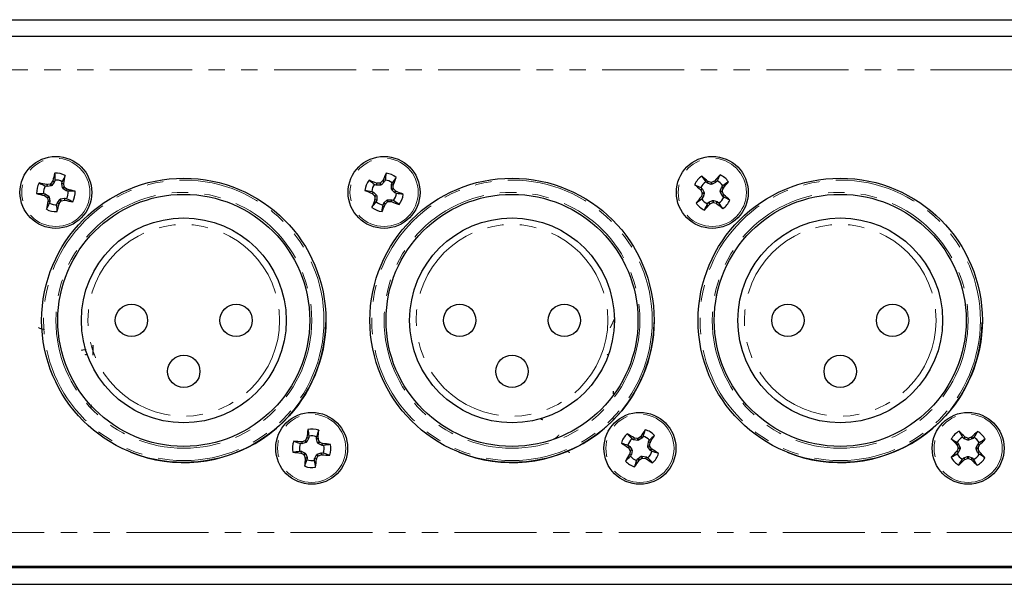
# Paper-space layout '_Back' of a CAD drawing. Header units: millimetres. Extents: x -153 to 329, y 18 to 62.
# Tile 5 of 6: x 130 to 206, y 18 to 62. Entities that reach past the tile are written whole.
import ezdxf

# ---------------------------------------------------------------- set-up
doc = ezdxf.new("R2010")
doc.units = ezdxf.units.MM
doc.linetypes.add('PHANTOM', pattern=[12.7, 6.35, -1.27, 1.27, -1.27, 1.27, -1.27])

psp = doc.layouts.new('_Back')

# ---------------------------------------------------------------- linework, layer by layer
at = {"color": 7, "linetype": 'Continuous', "lineweight": 25}
for p, q in [((-151.837, 61.766), (328.223, 61.766)), ((-134.057, 60.496), (310.443, 60.496)), ((132.206, 48.863), (132.078, 48.892)), ((132.241, 48.862), (132.206, 48.863)), ((132.542, 48.913), (132.241, 48.862)), ((132.458, 49.046), (132.245, 49.007)), ((132.643, 49.258), (132.516, 49.082)), ((132.599, 48.949), (132.542, 48.913)), ((132.776, 49.199), (132.599, 48.949)), ((132.79, 49.23), (132.776, 49.199)), ((132.819, 49.358), (132.79, 49.23)), ((133.361, 49.065), (133.362, 49.1)), ((133.413, 48.764), (133.361, 49.065)), ((133.362, 49.1), (133.391, 49.228)), ((133.545, 48.848), (133.507, 49.061)), ((133.758, 48.663), (133.581, 48.79)), ((157.693, 48.973), (157.572, 49.024)), ((157.727, 48.967), (157.693, 48.973)), ((158.033, 48.967), (157.727, 48.967)), ((157.973, 49.111), (157.756, 49.11)), ((158.096, 48.993), (158.033, 48.967)), ((158.191, 49.29), (158.036, 49.137)), ((158.312, 49.209), (158.096, 48.993)), ((158.331, 49.237), (158.312, 49.209)), ((158.381, 49.359), (158.331, 49.237)), ((158.866, 48.979), (158.873, 49.013)), ((158.866, 48.673), (158.866, 48.979)), ((158.873, 49.013), (158.923, 49.134)), ((159.011, 48.733), (159.009, 48.95)), ((182.817, 48.77), (182.917, 48.685)), ((183.296, 49.132), (183.196, 49.217)), ((183.327, 49.115), (183.296, 49.132)), ((183.618, 49.022), (183.327, 49.115)), ((183.605, 49.178), (183.397, 49.243)), ((183.685, 49.028), (183.618, 49.022)), ((183.866, 49.281), (183.672, 49.184)), ((183.957, 49.167), (183.685, 49.028)), ((183.984, 49.189), (183.957, 49.167)), ((184.069, 49.289), (183.984, 49.189)), ((184.322, 48.488), (184.415, 48.779)), ((184.415, 48.779), (184.432, 48.809)), ((184.432, 48.809), (184.517, 48.91)), ((131.948, 48.32), (132.076, 48.29)), ((132.048, 48.143), (132.224, 48.016)), ((132.076, 48.29), (132.107, 48.276)), ((132.107, 48.276), (132.357, 48.1)), ((132.357, 48.1), (132.393, 48.042)), ((132.393, 48.042), (132.444, 47.741)), ((133.449, 48.707), (133.413, 48.764)), ((133.698, 48.53), (133.449, 48.707)), ((133.73, 48.516), (133.698, 48.53)), ((133.858, 48.487), (133.73, 48.516)), ((157.347, 48.482), (157.469, 48.431)), ((157.416, 48.291), (157.569, 48.136)), ((157.469, 48.431), (157.497, 48.412)), ((157.497, 48.412), (157.713, 48.196)), ((157.594, 48.073), (157.596, 47.856)), ((157.713, 48.196), (157.739, 48.133)), ((157.739, 48.133), (157.739, 47.828)), ((158.892, 48.61), (158.866, 48.673)), ((159.108, 48.394), (158.892, 48.61)), ((159.189, 48.515), (159.037, 48.67)), ((159.137, 48.375), (159.108, 48.394)), ((159.258, 48.325), (159.137, 48.375)), ((182.824, 48.567), (182.922, 48.373)), ((182.928, 48.305), (182.863, 48.098)), ((182.917, 48.685), (182.939, 48.658)), ((182.939, 48.658), (183.078, 48.386)), ((182.991, 48.027), (182.974, 47.997)), ((183.084, 48.318), (182.991, 48.027)), ((183.078, 48.386), (183.084, 48.318)), ((184.327, 48.421), (184.322, 48.488)), ((184.467, 48.149), (184.327, 48.421)), ((184.488, 48.122), (184.467, 48.149)), ((184.478, 48.501), (184.542, 48.709)), ((184.581, 48.239), (184.483, 48.434)), ((184.589, 48.037), (184.488, 48.122)), ((132.26, 47.959), (132.299, 47.745)), ((132.443, 47.706), (132.414, 47.578)), ((132.444, 47.741), (132.443, 47.706)), ((132.986, 47.448), (133.015, 47.576)), ((133.015, 47.576), (133.03, 47.608)), ((133.03, 47.608), (133.206, 47.857)), ((133.163, 47.548), (133.29, 47.724)), ((133.206, 47.857), (133.264, 47.893)), ((133.264, 47.893), (133.565, 47.945)), ((133.347, 47.761), (133.561, 47.799)), ((133.565, 47.945), (133.599, 47.944)), ((133.599, 47.944), (133.728, 47.915)), ((157.732, 47.794), (157.682, 47.672)), ((157.739, 47.828), (157.732, 47.794)), ((158.224, 47.448), (158.274, 47.569)), ((158.274, 47.569), (158.294, 47.598)), ((158.294, 47.598), (158.51, 47.814)), ((158.415, 47.517), (158.57, 47.669)), ((158.51, 47.814), (158.573, 47.84)), ((158.573, 47.84), (158.878, 47.84)), ((158.632, 47.695), (158.85, 47.697)), ((158.878, 47.84), (158.912, 47.833)), ((158.912, 47.833), (159.034, 47.782)), ((182.974, 47.997), (182.889, 47.897)), ((183.336, 47.517), (183.421, 47.617)), ((183.421, 47.617), (183.448, 47.639)), ((183.448, 47.639), (183.72, 47.779)), ((183.539, 47.525), (183.733, 47.622)), ((183.72, 47.779), (183.788, 47.784)), ((183.788, 47.784), (184.079, 47.691)), ((183.801, 47.628), (184.008, 47.564)), ((184.079, 47.691), (184.109, 47.674)), ((184.109, 47.674), (184.209, 47.589)), ((135.767, 36.587), (135.767, 35.796)), ((151.948, 28.96), (151.817, 28.971)), ((151.983, 28.964), (151.948, 28.96)), ((152.173, 29.177), (151.966, 29.109)), ((152.274, 29.057), (151.983, 28.964)), ((152.326, 29.413), (152.224, 29.221)), ((152.326, 29.101), (152.274, 29.057)), ((152.466, 29.373), (152.326, 29.101)), ((152.475, 29.406), (152.466, 29.373)), ((152.486, 29.537), (152.475, 29.406)), ((153.06, 29.357), (153.071, 29.489)), ((153.064, 29.323), (153.06, 29.357)), ((153.157, 29.032), (153.064, 29.323)), ((153.201, 28.98), (153.157, 29.032)), ((153.472, 28.84), (153.201, 28.98)), ((153.277, 29.133), (153.209, 29.34)), ((153.513, 28.98), (153.32, 29.082)), ((177.598, 29.268), (177.487, 29.338)), ((177.63, 29.256), (177.598, 29.268)), ((177.932, 29.204), (177.63, 29.256)), ((177.897, 29.357), (177.683, 29.392)), ((177.998, 29.219), (177.932, 29.204)), ((178.142, 29.496), (177.963, 29.372)), ((178.247, 29.396), (177.998, 29.219)), ((178.271, 29.421), (178.247, 29.396)), ((178.341, 29.532), (178.271, 29.421)), ((178.704, 28.774), (178.755, 29.075)), ((178.755, 29.075), (178.768, 29.108)), ((178.768, 29.108), (178.838, 29.219)), ((178.856, 28.809), (178.891, 29.023)), ((202.655, 29.051), (202.747, 28.957)), ((202.747, 28.957), (202.766, 28.928)), ((203.166, 29.367), (203.074, 29.461)), ((203.195, 29.347), (203.166, 29.367)), ((203.476, 29.227), (203.195, 29.347)), ((203.478, 29.384), (203.277, 29.468)), ((203.544, 29.227), (203.476, 29.227)), ((203.827, 29.34), (203.544, 29.227)), ((203.748, 29.462), (203.546, 29.383)), ((203.856, 29.359), (203.827, 29.34)), ((203.95, 29.451), (203.856, 29.359)), ((204.267, 28.94), (204.361, 29.031)), ((151.769, 28.387), (151.9, 28.376)), ((151.893, 28.226), (152.085, 28.125)), ((151.9, 28.376), (151.933, 28.366)), ((151.933, 28.366), (152.205, 28.226)), ((152.205, 28.226), (152.248, 28.174)), ((153.132, 28.149), (153.423, 28.242)), ((153.423, 28.242), (153.457, 28.246)), ((153.457, 28.246), (153.588, 28.235)), ((153.506, 28.831), (153.472, 28.84)), ((153.637, 28.82), (153.506, 28.831)), ((177.174, 28.842), (177.285, 28.772)), ((177.21, 28.642), (177.334, 28.464)), ((177.285, 28.772), (177.31, 28.748)), ((177.31, 28.748), (177.487, 28.498)), ((177.349, 28.398), (177.314, 28.183)), ((177.502, 28.432), (177.45, 28.131)), ((177.487, 28.498), (177.502, 28.432)), ((178.719, 28.708), (178.704, 28.774)), ((178.895, 28.459), (178.719, 28.708)), ((178.995, 28.564), (178.871, 28.743)), ((178.92, 28.435), (178.895, 28.459)), ((179.031, 28.365), (178.92, 28.435)), ((202.722, 28.578), (202.638, 28.378)), ((202.644, 28.848), (202.723, 28.646)), ((202.739, 28.267), (202.645, 28.175)), ((202.758, 28.295), (202.739, 28.267)), ((202.879, 28.576), (202.758, 28.295)), ((202.766, 28.928), (202.879, 28.644)), ((202.879, 28.644), (202.879, 28.576)), ((204.126, 28.562), (204.127, 28.63)), ((204.24, 28.278), (204.126, 28.562)), ((204.127, 28.63), (204.247, 28.911)), ((204.259, 28.25), (204.24, 28.278)), ((204.247, 28.911), (204.267, 28.94)), ((204.351, 28.155), (204.259, 28.25)), ((204.362, 28.358), (204.283, 28.56)), ((204.284, 28.628), (204.367, 28.829)), ((152.129, 28.073), (152.197, 27.867)), ((152.248, 28.174), (152.342, 27.883)), ((152.346, 27.849), (152.335, 27.718)), ((152.342, 27.883), (152.346, 27.849)), ((152.919, 27.669), (152.93, 27.8)), ((152.93, 27.8), (152.94, 27.833)), ((152.94, 27.833), (153.08, 28.105)), ((153.08, 28.105), (153.132, 28.149)), ((153.08, 27.793), (153.181, 27.985)), ((153.233, 28.029), (153.439, 28.097)), ((177.438, 28.099), (177.368, 27.987)), ((177.45, 28.131), (177.438, 28.099)), ((177.864, 27.674), (177.934, 27.786)), ((177.934, 27.786), (177.958, 27.811)), ((177.958, 27.811), (178.208, 27.987)), ((178.064, 27.711), (178.242, 27.834)), ((178.208, 27.987), (178.274, 28.002)), ((178.274, 28.002), (178.575, 27.951)), ((178.308, 27.849), (178.523, 27.815)), ((178.575, 27.951), (178.607, 27.938)), ((178.607, 27.938), (178.719, 27.868)), ((203.055, 27.755), (203.149, 27.847)), ((203.149, 27.847), (203.178, 27.866)), ((203.178, 27.866), (203.462, 27.98)), ((203.258, 27.744), (203.46, 27.823)), ((203.462, 27.98), (203.53, 27.979)), ((203.528, 27.822), (203.728, 27.739)), ((203.53, 27.979), (203.811, 27.859)), ((203.811, 27.859), (203.839, 27.839)), ((203.839, 27.839), (203.931, 27.745)), ((-65.642, 19.369), (296.638, 19.369)), ((-64.842, 19.475), (295.838, 19.475)), ((-151.837, 18.078), (328.223, 18.078))]:
    psp.add_line(p, q, dxfattribs=at)
at = {"color": 7, "linetype": 'PHANTOM', "lineweight": 18}
for p, q in [((295.838, 57.896), (-64.842, 57.896)), ((132.206, 48.863), (132.21, 49.008)), ((132.245, 49.007), (132.241, 48.862)), ((132.542, 48.913), (132.458, 49.046)), ((132.516, 49.082), (132.599, 48.949)), ((132.776, 49.199), (132.643, 49.258)), ((132.657, 49.289), (132.79, 49.23)), ((133.507, 49.061), (133.361, 49.065)), ((133.362, 49.1), (133.507, 49.096)), ((133.413, 48.764), (133.545, 48.848)), ((133.581, 48.79), (133.449, 48.707)), ((157.693, 48.973), (157.722, 49.116)), ((157.756, 49.11), (157.727, 48.967)), ((158.033, 48.967), (157.973, 49.111)), ((158.036, 49.137), (158.096, 48.993)), ((158.312, 49.209), (158.191, 49.29)), ((158.21, 49.318), (158.331, 49.237)), ((159.009, 48.95), (158.866, 48.979)), ((158.873, 49.013), (159.015, 48.984)), ((183.296, 49.132), (183.367, 49.259)), ((183.397, 49.243), (183.327, 49.115)), ((183.618, 49.022), (183.605, 49.178)), ((183.672, 49.184), (183.685, 49.028)), ((183.957, 49.167), (183.866, 49.281)), ((183.894, 49.303), (183.984, 49.189)), ((184.542, 48.709), (184.415, 48.779)), ((184.432, 48.809), (184.559, 48.739)), ((132.017, 48.158), (132.076, 48.29)), ((132.107, 48.276), (132.048, 48.143)), ((132.224, 48.016), (132.357, 48.1)), ((132.393, 48.042), (132.26, 47.959)), ((133.698, 48.53), (133.758, 48.663)), ((133.789, 48.648), (133.73, 48.516)), ((157.388, 48.311), (157.469, 48.431)), ((157.497, 48.412), (157.416, 48.291)), ((157.569, 48.136), (157.713, 48.196)), ((157.739, 48.133), (157.594, 48.073)), ((158.866, 48.673), (159.011, 48.733)), ((159.037, 48.67), (158.892, 48.61)), ((159.108, 48.394), (159.189, 48.515)), ((159.218, 48.496), (159.137, 48.375)), ((182.803, 48.594), (182.917, 48.685)), ((182.939, 48.658), (182.824, 48.567)), ((182.974, 47.997), (182.847, 48.067)), ((182.863, 48.098), (182.991, 48.027)), ((182.922, 48.373), (183.078, 48.386)), ((183.084, 48.318), (182.928, 48.305)), ((184.322, 48.488), (184.478, 48.501)), ((184.483, 48.434), (184.327, 48.421)), ((184.467, 48.149), (184.581, 48.239)), ((184.602, 48.212), (184.488, 48.122)), ((132.443, 47.706), (132.298, 47.71)), ((132.299, 47.745), (132.444, 47.741)), ((133.148, 47.517), (133.015, 47.576)), ((133.03, 47.608), (133.163, 47.548)), ((133.29, 47.724), (133.206, 47.857)), ((133.264, 47.893), (133.347, 47.761)), ((133.561, 47.799), (133.565, 47.945)), ((133.599, 47.944), (133.595, 47.799)), ((157.732, 47.794), (157.59, 47.822)), ((157.596, 47.856), (157.739, 47.828)), ((158.395, 47.488), (158.274, 47.569)), ((158.294, 47.598), (158.415, 47.517)), ((158.57, 47.669), (158.51, 47.814)), ((158.573, 47.84), (158.632, 47.695)), ((158.85, 47.697), (158.878, 47.84)), ((158.912, 47.833), (158.884, 47.69)), ((183.512, 47.504), (183.421, 47.617)), ((183.448, 47.639), (183.539, 47.525)), ((183.733, 47.622), (183.72, 47.779)), ((183.788, 47.784), (183.801, 47.628)), ((184.008, 47.564), (184.079, 47.691)), ((184.109, 47.674), (184.039, 47.547)), ((151.948, 28.96), (151.932, 29.105)), ((151.966, 29.109), (151.983, 28.964)), ((152.274, 29.057), (152.173, 29.177)), ((152.224, 29.221), (152.326, 29.101)), ((152.466, 29.373), (152.326, 29.413)), ((152.336, 29.446), (152.475, 29.406)), ((153.06, 29.357), (153.204, 29.374)), ((153.209, 29.34), (153.064, 29.323)), ((153.157, 29.032), (153.277, 29.133)), ((153.32, 29.082), (153.201, 28.98)), ((153.472, 28.84), (153.513, 28.98)), ((153.546, 28.97), (153.506, 28.831)), ((177.598, 29.268), (177.65, 29.404)), ((177.683, 29.392), (177.63, 29.256)), ((177.932, 29.204), (177.897, 29.357)), ((177.963, 29.372), (177.998, 29.219)), ((178.247, 29.396), (178.142, 29.496)), ((178.166, 29.521), (178.271, 29.421)), ((178.891, 29.023), (178.755, 29.075)), ((178.768, 29.108), (178.903, 29.056)), ((202.625, 28.878), (202.747, 28.957)), ((203.166, 29.367), (203.248, 29.487)), ((203.277, 29.468), (203.195, 29.347)), ((203.476, 29.227), (203.478, 29.384)), ((203.546, 29.383), (203.544, 29.227)), ((203.827, 29.34), (203.748, 29.462)), ((203.777, 29.481), (203.856, 29.359)), ((151.86, 28.236), (151.9, 28.376)), ((151.933, 28.366), (151.893, 28.226)), ((152.085, 28.125), (152.205, 28.226)), ((153.439, 28.097), (153.423, 28.242)), ((153.457, 28.246), (153.473, 28.102)), ((177.185, 28.666), (177.285, 28.772)), ((177.31, 28.748), (177.21, 28.642)), ((177.334, 28.464), (177.487, 28.498)), ((177.502, 28.432), (177.349, 28.398)), ((178.704, 28.774), (178.856, 28.809)), ((178.871, 28.743), (178.719, 28.708)), ((178.895, 28.459), (178.995, 28.564)), ((179.02, 28.54), (178.92, 28.435)), ((202.739, 28.267), (202.619, 28.349)), ((202.638, 28.378), (202.758, 28.295)), ((202.766, 28.928), (202.644, 28.848)), ((202.879, 28.576), (202.722, 28.578)), ((202.723, 28.646), (202.879, 28.644)), ((204.283, 28.56), (204.126, 28.562)), ((204.127, 28.63), (204.284, 28.628)), ((204.24, 28.278), (204.362, 28.358)), ((204.367, 28.829), (204.247, 28.911)), ((204.38, 28.329), (204.259, 28.25)), ((204.267, 28.94), (204.386, 28.857)), ((152.248, 28.174), (152.129, 28.073)), ((152.197, 27.867), (152.342, 27.883)), ((152.346, 27.849), (152.201, 27.832)), ((153.07, 27.76), (152.93, 27.8)), ((152.94, 27.833), (153.08, 27.793)), ((153.181, 27.985), (153.08, 28.105)), ((153.132, 28.149), (153.233, 28.029)), ((177.438, 28.099), (177.302, 28.151)), ((177.314, 28.183), (177.45, 28.131)), ((178.04, 27.686), (177.934, 27.786)), ((177.958, 27.811), (178.064, 27.711)), ((178.242, 27.834), (178.208, 27.987)), ((178.274, 28.002), (178.308, 27.849)), ((178.523, 27.815), (178.575, 27.951)), ((178.607, 27.938), (178.555, 27.803)), ((203.228, 27.726), (203.149, 27.847)), ((203.178, 27.866), (203.258, 27.744)), ((203.46, 27.823), (203.462, 27.98)), ((203.53, 27.979), (203.528, 27.822)), ((203.728, 27.739), (203.811, 27.859)), ((203.839, 27.839), (203.757, 27.72)), ((-64.842, 22.076), (295.838, 22.076))]:
    psp.add_line(p, q, dxfattribs=at)
at = {"color": 7, "linetype": 'Continuous', "lineweight": 25}
for centre, radius in [((132.903, 48.403), 2.781), ((158.303, 48.403), 2.781), ((183.703, 48.403), 2.781), ((142.803, 38.503), 11), ((168.203, 38.503), 11), ((193.603, 38.503), 11), ((142.803, 38.503), 9.75), ((168.203, 38.503), 9.75), ((193.603, 38.503), 9.75), ((142.803, 38.503), 7.925), ((168.203, 38.503), 7.925), ((193.603, 38.503), 7.925), ((138.753, 38.503), 1.25), ((146.853, 38.503), 1.25), ((164.153, 38.503), 1.25), ((172.253, 38.503), 1.25), ((189.553, 38.503), 1.25), ((197.653, 38.503), 1.25), ((142.803, 34.553), 1.25), ((168.203, 34.553), 1.25), ((193.603, 34.553), 1.25), ((152.703, 28.603), 2.781), ((178.103, 28.603), 2.781), ((203.503, 28.603), 2.781)]:
    psp.add_circle(centre, radius, dxfattribs=at)
at = {"color": 7, "linetype": 'PHANTOM', "lineweight": 18}
for centre, radius in [((132.903, 48.403), 2.639), ((158.303, 48.403), 2.639), ((183.703, 48.403), 2.639), ((142.803, 38.503), 10.85), ((168.203, 38.503), 10.85), ((193.603, 38.503), 10.85), ((142.803, 38.503), 9.9), ((168.203, 38.503), 9.9), ((193.603, 38.503), 9.9), ((142.803, 38.503), 7.417), ((168.203, 38.503), 7.417), ((193.603, 38.503), 7.417), ((152.703, 28.603), 2.639), ((178.103, 28.603), 2.639), ((203.503, 28.603), 2.639)]:
    psp.add_circle(centre, radius, dxfattribs=at)
at = {"color": 7, "linetype": 'Continuous', "lineweight": 25}
for centre, radius, start, end in [((175.898, 38.695), 44.519, 165.43424, 166.2329), ((132.903, 48.403), 1.491, 60.76579, 93.59317), ((89.94, 58.256), 44.519, 348.12605, 348.92472), ((199.047, 31.588), 44.519, 155.73209, 156.53075), ((158.303, 48.403), 1.491, 51.06363, 83.89102), ((117.615, 65.356), 44.519, 338.4239, 339.22256), ((183.703, 48.403), 1.491, 123.30019, 156.12758), ((155.145, 14.828), 44.519, 50.66046, 51.45912), ((217.374, 19.959), 44.519, 137.96865, 138.76731), ((183.703, 48.403), 1.491, 33.30019, 66.12758), ((132.903, 48.403), 1.491, 150.76579, 183.59317), ((123.05, 5.441), 44.519, 78.12605, 78.92472), ((132.903, 48.403), 0.959, 149.36232, 184.99664), ((132.903, 48.403), 0.959, 59.36232, 94.99664), ((158.303, 48.403), 1.491, 141.06363, 173.89102), ((141.35, 7.716), 44.519, 68.4239, 69.22256), ((158.303, 48.403), 0.959, 139.66016, 175.29449), ((158.303, 48.403), 0.959, 49.66016, 85.29449), ((212.147, 82.075), 44.519, 227.96865, 228.76731), ((183.703, 48.403), 0.959, 121.89672, 157.53105), ((183.703, 48.403), 0.959, 31.89672, 67.53105), ((150.127, 76.961), 44.519, 320.66046, 321.45912), ((142.611, 91.398), 44.519, 255.43424, 256.2329), ((132.903, 48.403), 0.959, 329.36232, 4.99664), ((123.194, 5.408), 44.519, 75.43424, 76.2329), ((132.903, 48.403), 1.491, 330.76579, 3.59317), ((175.118, 89.147), 44.519, 245.73209, 246.53075), ((158.303, 48.403), 0.959, 319.66016, 355.29449), ((141.487, 7.659), 44.519, 65.73209, 66.53075), ((158.303, 48.403), 1.491, 321.06363, 353.89102), ((217.278, 19.846), 44.519, 140.66046, 141.45912), ((183.703, 48.403), 0.959, 301.89672, 337.53105), ((155.259, 14.732), 44.519, 47.96865, 48.76731), ((175.865, 38.55), 44.519, 168.12605, 168.92472), ((132.903, 48.403), 0.959, 239.36232, 274.99664), ((89.908, 58.112), 44.519, 345.43424, 346.2329), ((142.756, 91.365), 44.519, 258.12605, 258.92472), ((198.99, 31.451), 44.519, 158.4239, 159.22256), ((158.303, 48.403), 0.959, 229.66016, 265.29449), ((117.559, 65.219), 44.519, 335.73209, 336.53075), ((175.255, 89.09), 44.519, 248.4239, 249.22256), ((183.703, 48.403), 1.491, 213.30019, 246.12758), ((183.703, 48.403), 0.959, 211.89672, 247.53105), ((150.031, 76.847), 44.519, 317.96865, 318.76731), ((212.26, 81.979), 44.519, 230.66046, 231.45912), ((183.703, 48.403), 1.491, 303.30019, 336.12758), ((132.903, 48.403), 1.491, 240.76579, 273.59317), ((158.303, 48.403), 1.491, 231.06363, 263.89102), ((142.803, 38.5), 10.998, 248.01364, 359.19289), ((168.203, 38.5), 10.998, 248.01364, 359.19289), ((193.603, 38.5), 10.998, 248.01364, 359.19289), ((196.634, 25.02), 44.519, 173.49553, 174.29419), ((152.703, 28.603), 1.491, 68.82708, 101.65446), ((108.783, 32.334), 44.519, 356.18735, 356.98601), ((178.103, 28.603), 1.491, 131.36148, 164.18887), ((154.536, -8.645), 44.519, 58.72175, 59.52041), ((215.43, 5.162), 44.519, 146.02994, 146.8286), ((178.103, 28.603), 1.491, 41.36148, 74.18887), ((203.503, 28.603), 1.491, 117.93353, 150.76092), ((171.93, -2.154), 44.519, 45.2938, 46.09246), ((234.366, -2.866), 44.519, 132.60199, 133.40065), ((203.503, 28.603), 1.491, 27.93353, 60.76092), ((152.703, 28.603), 1.491, 158.82708, 191.65446), ((148.972, -15.316), 44.519, 86.18735, 86.98601), ((152.703, 28.603), 0.959, 157.42361, 193.05793), ((152.703, 28.603), 0.959, 67.42361, 103.05793), ((149.12, -15.329), 44.519, 83.49553, 84.29419), ((201.544, 65.931), 44.519, 236.02994, 236.8286), ((178.103, 28.603), 0.959, 129.95801, 165.59234), ((178.103, 28.603), 0.959, 39.95801, 75.59234), ((140.854, 52.17), 44.519, 328.72175, 329.52041), ((234.972, 59.467), 44.519, 222.60199, 223.40065), ((203.503, 28.603), 0.959, 116.53006, 152.16439), ((203.503, 28.603), 0.959, 26.53006, 62.16439), ((172.745, 60.176), 44.519, 315.2938, 316.09246), ((156.286, 72.535), 44.519, 263.49553, 264.29419), ((152.703, 28.603), 0.959, 337.42361, 13.05793), ((152.703, 28.603), 1.491, 338.82708, 11.65446), ((178.103, 28.603), 0.959, 309.95801, 345.59234), ((154.661, -8.724), 44.519, 56.02994, 56.8286), ((178.103, 28.603), 1.491, 311.36148, 344.18887), ((234.26, -2.969), 44.519, 135.2938, 136.09246), ((172.034, -2.26), 44.519, 42.60199, 43.40065), ((196.622, 24.872), 44.519, 176.18735, 176.98601), ((152.703, 28.603), 0.959, 247.42361, 283.05793), ((108.771, 32.186), 44.519, 353.49553, 354.29419), ((156.434, 72.523), 44.519, 266.18735, 266.98601), ((215.351, 5.036), 44.519, 148.72175, 149.52041), ((178.103, 28.603), 1.491, 221.36148, 254.18887), ((178.103, 28.603), 0.959, 219.95801, 255.59234), ((140.775, 52.044), 44.519, 326.02994, 326.8286), ((201.67, 65.852), 44.519, 238.72175, 239.52041), ((203.503, 28.603), 1.491, 207.93353, 240.76092), ((203.503, 28.603), 0.959, 206.53006, 242.16439), ((172.639, 60.072), 44.519, 312.60199, 313.40065), ((235.075, 59.361), 44.519, 225.2938, 226.09246), ((203.503, 28.603), 0.959, 296.53006, 332.16439), ((203.503, 28.603), 1.491, 297.93353, 330.76092), ((152.703, 28.603), 1.491, 248.82708, 281.65446)]:
    psp.add_arc(centre, radius, start, end, dxfattribs=at)
for points in [[(132.809, 49.891), (132.813, 49.714), (132.816, 49.536), (132.819, 49.358)], [(133.631, 49.704), (133.551, 49.546), (133.471, 49.387), (133.391, 49.228)], [(158.461, 49.886), (158.435, 49.71), (158.408, 49.534), (158.381, 49.359)], [(159.24, 49.563), (159.134, 49.42), (159.029, 49.277), (158.923, 49.134)], [(182.884, 49.649), (182.988, 49.505), (183.092, 49.361), (183.196, 49.217)], [(184.306, 49.766), (184.227, 49.607), (184.148, 49.448), (184.069, 49.289)], [(131.602, 49.131), (131.76, 49.051), (131.919, 48.972), (132.078, 48.892)], [(132.21, 49.008), (132.221, 49.005), (132.233, 49.005), (132.245, 49.007)], [(132.643, 49.258), (132.65, 49.267), (132.655, 49.278), (132.657, 49.289)], [(133.507, 49.096), (133.505, 49.085), (133.505, 49.073), (133.507, 49.061)], [(157.143, 49.34), (157.286, 49.235), (157.429, 49.129), (157.572, 49.024)], [(157.722, 49.116), (157.732, 49.112), (157.744, 49.11), (157.756, 49.11)], [(158.191, 49.29), (158.199, 49.298), (158.206, 49.307), (158.21, 49.318)], [(159.015, 48.984), (159.011, 48.973), (159.009, 48.962), (159.009, 48.95)], [(182.339, 49.007), (182.498, 48.928), (182.658, 48.849), (182.817, 48.77)], [(183.367, 49.259), (183.376, 49.252), (183.386, 49.246), (183.397, 49.243)], [(183.866, 49.281), (183.877, 49.287), (183.886, 49.294), (183.894, 49.303)], [(184.949, 49.222), (184.805, 49.118), (184.661, 49.014), (184.517, 48.91)], [(131.415, 48.31), (131.592, 48.313), (131.77, 48.316), (131.948, 48.32)], [(132.048, 48.143), (132.039, 48.15), (132.028, 48.155), (132.017, 48.158)], [(133.758, 48.663), (133.767, 48.656), (133.778, 48.651), (133.789, 48.648)], [(134.391, 48.497), (134.213, 48.493), (134.036, 48.49), (133.858, 48.487)], [(156.82, 48.562), (156.996, 48.535), (157.171, 48.509), (157.347, 48.482)], [(157.416, 48.291), (157.408, 48.299), (157.398, 48.306), (157.388, 48.311)], [(159.189, 48.515), (159.197, 48.507), (159.207, 48.5), (159.218, 48.496)], [(159.785, 48.245), (159.61, 48.271), (159.434, 48.298), (159.258, 48.325)], [(182.824, 48.567), (182.819, 48.577), (182.812, 48.587), (182.803, 48.594)], [(182.847, 48.067), (182.854, 48.076), (182.86, 48.087), (182.863, 48.098)], [(184.559, 48.739), (184.551, 48.73), (184.546, 48.72), (184.542, 48.709)], [(184.581, 48.239), (184.586, 48.229), (184.594, 48.22), (184.602, 48.212)], [(185.066, 47.8), (184.907, 47.879), (184.748, 47.958), (184.589, 48.037)], [(132.175, 47.102), (132.254, 47.261), (132.334, 47.419), (132.414, 47.578)], [(132.298, 47.71), (132.3, 47.722), (132.301, 47.734), (132.299, 47.745)], [(132.996, 46.915), (132.993, 47.093), (132.99, 47.27), (132.986, 47.448)], [(133.163, 47.548), (133.156, 47.539), (133.151, 47.528), (133.148, 47.517)], [(133.595, 47.799), (133.584, 47.801), (133.572, 47.801), (133.561, 47.799)], [(134.204, 47.675), (134.045, 47.755), (133.887, 47.835), (133.728, 47.915)], [(157.366, 47.244), (157.471, 47.386), (157.577, 47.529), (157.682, 47.672)], [(157.59, 47.822), (157.594, 47.833), (157.596, 47.845), (157.596, 47.856)], [(158.144, 46.921), (158.171, 47.096), (158.197, 47.272), (158.224, 47.448)], [(158.415, 47.517), (158.407, 47.509), (158.4, 47.499), (158.395, 47.488)], [(158.884, 47.69), (158.873, 47.695), (158.861, 47.697), (158.85, 47.697)], [(159.462, 47.466), (159.32, 47.572), (159.177, 47.677), (159.034, 47.782)], [(182.457, 47.585), (182.601, 47.689), (182.745, 47.792), (182.889, 47.897)], [(183.099, 47.04), (183.178, 47.199), (183.257, 47.358), (183.336, 47.517)], [(183.539, 47.525), (183.529, 47.52), (183.519, 47.512), (183.512, 47.504)], [(184.039, 47.547), (184.03, 47.554), (184.019, 47.56), (184.008, 47.564)], [(184.521, 47.157), (184.417, 47.301), (184.313, 47.445), (184.209, 47.589)], [(152.402, 30.063), (152.43, 29.888), (152.458, 29.713), (152.486, 29.537)], [(153.241, 29.993), (153.184, 29.825), (153.128, 29.657), (153.071, 29.489)], [(177.118, 29.722), (177.241, 29.594), (177.364, 29.466), (177.487, 29.338)], [(178.509, 30.038), (178.453, 29.869), (178.397, 29.701), (178.341, 29.532)], [(202.804, 29.92), (202.894, 29.767), (202.984, 29.614), (203.074, 29.461)], [(204.231, 29.904), (204.138, 29.753), (204.044, 29.602), (203.95, 29.451)], [(151.313, 29.142), (151.481, 29.085), (151.649, 29.028), (151.817, 28.971)], [(151.932, 29.105), (151.943, 29.104), (151.955, 29.105), (151.966, 29.109)], [(152.326, 29.413), (152.331, 29.423), (152.334, 29.435), (152.336, 29.446)], [(153.204, 29.374), (153.203, 29.362), (153.205, 29.351), (153.209, 29.34)], [(153.513, 28.98), (153.523, 28.975), (153.534, 28.971), (153.546, 28.97)], [(176.668, 29.009), (176.837, 28.954), (177.005, 28.898), (177.174, 28.842)], [(177.65, 29.404), (177.66, 29.398), (177.671, 29.394), (177.683, 29.392)], [(178.142, 29.496), (178.151, 29.502), (178.16, 29.511), (178.166, 29.521)], [(179.222, 29.588), (179.094, 29.465), (178.966, 29.342), (178.838, 29.219)], [(178.903, 29.056), (178.897, 29.046), (178.893, 29.035), (178.891, 29.023)], [(202.202, 29.331), (202.353, 29.238), (202.504, 29.144), (202.655, 29.051)], [(203.248, 29.487), (203.257, 29.479), (203.267, 29.472), (203.277, 29.468)], [(203.748, 29.462), (203.759, 29.467), (203.769, 29.473), (203.777, 29.481)], [(204.82, 29.302), (204.667, 29.212), (204.514, 29.122), (204.361, 29.031)], [(151.243, 28.302), (151.418, 28.33), (151.593, 28.358), (151.769, 28.387)], [(151.893, 28.226), (151.883, 28.231), (151.871, 28.235), (151.86, 28.236)], [(154.093, 28.065), (153.925, 28.122), (153.757, 28.178), (153.588, 28.235)], [(154.163, 28.904), (153.988, 28.876), (153.812, 28.848), (153.637, 28.82)], [(177.21, 28.642), (177.204, 28.652), (177.195, 28.66), (177.185, 28.666)], [(178.995, 28.564), (179.002, 28.555), (179.01, 28.546), (179.02, 28.54)], [(179.537, 28.197), (179.369, 28.253), (179.2, 28.309), (179.031, 28.365)], [(202.619, 28.349), (202.627, 28.357), (202.634, 28.367), (202.638, 28.378)], [(202.644, 28.848), (202.639, 28.859), (202.633, 28.869), (202.625, 28.878)], [(204.362, 28.358), (204.366, 28.347), (204.372, 28.337), (204.38, 28.329)], [(204.386, 28.857), (204.378, 28.849), (204.372, 28.839), (204.367, 28.829)], [(152.164, 27.213), (152.221, 27.381), (152.278, 27.549), (152.335, 27.718)], [(152.201, 27.832), (152.202, 27.844), (152.2, 27.856), (152.197, 27.867)], [(153.004, 27.143), (152.976, 27.318), (152.948, 27.494), (152.919, 27.669)], [(153.08, 27.793), (153.074, 27.783), (153.071, 27.772), (153.07, 27.76)], [(153.473, 28.102), (153.462, 28.102), (153.45, 28.101), (153.439, 28.097)], [(176.984, 27.618), (177.112, 27.741), (177.24, 27.864), (177.368, 27.987)], [(177.302, 28.151), (177.308, 28.16), (177.312, 28.172), (177.314, 28.183)], [(177.697, 27.169), (177.752, 27.337), (177.808, 27.506), (177.864, 27.674)], [(178.064, 27.711), (178.054, 27.704), (178.046, 27.695), (178.04, 27.686)], [(178.555, 27.803), (178.545, 27.809), (178.534, 27.813), (178.523, 27.815)], [(179.088, 27.484), (178.965, 27.612), (178.842, 27.74), (178.719, 27.868)], [(202.186, 27.905), (202.339, 27.995), (202.492, 28.085), (202.645, 28.175)], [(202.775, 27.302), (202.868, 27.453), (202.961, 27.604), (203.055, 27.755)], [(203.258, 27.744), (203.247, 27.74), (203.237, 27.733), (203.228, 27.726)], [(203.757, 27.72), (203.749, 27.728), (203.739, 27.734), (203.728, 27.739)], [(204.201, 27.286), (204.111, 27.439), (204.021, 27.592), (203.931, 27.745)], [(204.804, 27.875), (204.653, 27.968), (204.502, 28.062), (204.351, 28.155)]]:
    psp.add_open_spline(points, degree=3, dxfattribs=at)
for points, knots in [([(132.458, 49.046), (132.468, 49.048), (132.478, 49.051), (132.486, 49.056), (132.495, 49.061), (132.503, 49.067), (132.51, 49.074), (132.512, 49.077), (132.514, 49.079), (132.516, 49.082)], [0, 0, 0, 0, 0.00002970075, 0.00002970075, 0.00002970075, 0.00005940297, 0.00005940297, 0.00005940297, 0.00006914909, 0.00006914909, 0.00006914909, 0.00006914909]), ([(133.545, 48.848), (133.547, 48.838), (133.55, 48.828), (133.555, 48.82), (133.56, 48.811), (133.566, 48.803), (133.574, 48.796), (133.576, 48.794), (133.579, 48.792), (133.581, 48.79)], [0, 0, 0, 0, 0.00002970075, 0.00002970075, 0.00002970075, 0.00005940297, 0.00005940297, 0.00005940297, 0.00006914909, 0.00006914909, 0.00006914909, 0.00006914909]), ([(157.973, 49.111), (157.983, 49.112), (157.993, 49.113), (158.002, 49.117), (158.012, 49.12), (158.02, 49.125), (158.028, 49.131), (158.031, 49.133), (158.033, 49.135), (158.036, 49.137)], [0, 0, 0, 0, 0.00002970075, 0.00002970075, 0.00002970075, 0.00005940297, 0.00005940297, 0.00005940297, 0.00006914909, 0.00006914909, 0.00006914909, 0.00006914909]), ([(183.605, 49.178), (183.614, 49.175), (183.624, 49.174), (183.634, 49.174), (183.644, 49.175), (183.654, 49.176), (183.663, 49.18), (183.666, 49.181), (183.669, 49.182), (183.672, 49.184)], [0, 0, 0, 0, 0.00002970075, 0.00002970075, 0.00002970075, 0.00005940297, 0.00005940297, 0.00005940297, 0.00006914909, 0.00006914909, 0.00006914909, 0.00006914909]), ([(132.26, 47.959), (132.258, 47.969), (132.255, 47.978), (132.25, 47.987), (132.245, 47.995), (132.239, 48.003), (132.232, 48.01), (132.229, 48.012), (132.227, 48.014), (132.224, 48.016)], [0, 0, 0, 0, 0.00002970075, 0.00002970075, 0.00002970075, 0.00005940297, 0.00005940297, 0.00005940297, 0.00006914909, 0.00006914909, 0.00006914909, 0.00006914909]), ([(157.594, 48.073), (157.594, 48.083), (157.593, 48.093), (157.589, 48.103), (157.586, 48.112), (157.581, 48.121), (157.575, 48.129), (157.573, 48.131), (157.571, 48.134), (157.569, 48.136)], [0, 0, 0, 0, 0.00002970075, 0.00002970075, 0.00002970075, 0.00005940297, 0.00005940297, 0.00005940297, 0.00006914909, 0.00006914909, 0.00006914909, 0.00006914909]), ([(159.011, 48.733), (159.011, 48.723), (159.013, 48.713), (159.016, 48.704), (159.019, 48.694), (159.024, 48.685), (159.03, 48.678), (159.032, 48.675), (159.035, 48.673), (159.037, 48.67)], [0, 0, 0, 0, 0.00002970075, 0.00002970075, 0.00002970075, 0.00005940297, 0.00005940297, 0.00005940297, 0.00006914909, 0.00006914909, 0.00006914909, 0.00006914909]), ([(182.928, 48.305), (182.931, 48.315), (182.932, 48.325), (182.932, 48.335), (182.931, 48.345), (182.929, 48.355), (182.926, 48.364), (182.925, 48.367), (182.924, 48.37), (182.922, 48.373)], [0, 0, 0, 0, 0.00002970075, 0.00002970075, 0.00002970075, 0.00005940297, 0.00005940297, 0.00005940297, 0.00006914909, 0.00006914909, 0.00006914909, 0.00006914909]), ([(184.478, 48.501), (184.475, 48.492), (184.474, 48.482), (184.474, 48.472), (184.474, 48.462), (184.476, 48.452), (184.479, 48.443), (184.481, 48.439), (184.482, 48.436), (184.483, 48.434)], [0, 0, 0, 0, 0.00002970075, 0.00002970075, 0.00002970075, 0.00005940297, 0.00005940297, 0.00005940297, 0.00006914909, 0.00006914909, 0.00006914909, 0.00006914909]), ([(133.347, 47.761), (133.337, 47.759), (133.328, 47.755), (133.319, 47.751), (133.311, 47.746), (133.303, 47.739), (133.296, 47.732), (133.294, 47.73), (133.292, 47.727), (133.29, 47.724)], [0, 0, 0, 0, 0.00002970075, 0.00002970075, 0.00002970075, 0.00005940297, 0.00005940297, 0.00005940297, 0.00006914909, 0.00006914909, 0.00006914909, 0.00006914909]), ([(158.632, 47.695), (158.623, 47.695), (158.613, 47.693), (158.603, 47.69), (158.594, 47.687), (158.585, 47.682), (158.577, 47.675), (158.575, 47.673), (158.572, 47.671), (158.57, 47.669)], [0, 0, 0, 0, 0.00002970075, 0.00002970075, 0.00002970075, 0.00005940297, 0.00005940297, 0.00005940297, 0.00006914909, 0.00006914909, 0.00006914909, 0.00006914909]), ([(183.801, 47.628), (183.791, 47.631), (183.781, 47.632), (183.771, 47.632), (183.761, 47.632), (183.751, 47.63), (183.742, 47.626), (183.739, 47.625), (183.736, 47.624), (183.733, 47.622)], [0, 0, 0, 0, 0.00002970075, 0.00002970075, 0.00002970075, 0.00005940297, 0.00005940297, 0.00005940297, 0.00006914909, 0.00006914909, 0.00006914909, 0.00006914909]), ([(135.187, 35.844), (135.191, 35.845), (135.199, 35.848), (135.211, 35.852), (135.222, 35.856), (135.232, 35.859), (135.242, 35.862), (135.251, 35.865), (135.259, 35.867), (135.267, 35.869), (135.273, 35.87), (135.279, 35.871), (135.284, 35.871), (135.288, 35.871), (135.291, 35.87), (135.294, 35.869), (135.295, 35.867), (135.296, 35.865), (135.296, 35.862), (135.295, 35.859), (135.293, 35.855), (135.29, 35.851), (135.287, 35.847), (135.284, 35.844), (135.282, 35.842)], [0, 0, 0, 0, 0.068547, 0.133047, 0.193646, 0.250711, 0.304477, 0.355089, 0.402735, 0.447484, 0.489134, 0.527615, 0.563044, 0.596082, 0.627687, 0.659129, 0.69167, 0.726496, 0.764247, 0.805274, 0.84973, 0.897331, 0.947385, 1, 1, 1, 1]), ([(175.573, 35.844), (175.577, 35.845), (175.585, 35.848), (175.597, 35.852), (175.608, 35.856), (175.618, 35.859), (175.628, 35.862), (175.637, 35.865), (175.645, 35.867), (175.653, 35.869), (175.659, 35.87), (175.665, 35.871), (175.67, 35.871), (175.674, 35.871), (175.677, 35.87), (175.68, 35.869), (175.681, 35.867), (175.682, 35.865), (175.682, 35.862), (175.681, 35.859), (175.679, 35.855), (175.676, 35.851), (175.673, 35.847), (175.67, 35.844), (175.668, 35.842)], [0, 0, 0, 0, 0.068547, 0.133047, 0.193646, 0.250711, 0.304477, 0.355089, 0.402735, 0.447484, 0.489134, 0.527615, 0.563044, 0.596082, 0.627687, 0.659129, 0.69167, 0.726496, 0.764247, 0.805274, 0.84973, 0.897331, 0.947385, 1, 1, 1, 1]), ([(176.039, 33.031), (176.039, 33), (176.039, 32.908), (176.039, 32.848), (176.039, 32.808)], [0, 0, 0, 0, 0.334195, 1, 1, 1, 1]), ([(133.913, 31.995), (133.913, 31.994), (133.913, 31.992), (133.913, 31.989), (133.913, 31.986), (133.913, 31.983), (133.913, 31.98), (133.913, 31.976), (133.913, 31.974), (133.913, 31.973), (133.913, 31.972)], [0, 0, 0, 0, 0.135506, 0.271264, 0.407299, 0.543618, 0.68021, 0.817071, 0.954217, 1, 1, 1, 1]), ([(135.627, 31.767), (135.635, 31.799), (135.651, 31.861), (135.648, 31.925), (135.646, 31.957)], [0, 0, 0, 0, 0.503178, 1, 1, 1, 1]), ([(170.413, 30.921), (170.413, 30.918), (170.413, 30.914), (170.416, 30.908), (170.42, 30.902), (170.426, 30.896), (170.434, 30.89), (170.443, 30.884), (170.454, 30.878), (170.466, 30.872), (170.479, 30.866), (170.492, 30.86), (170.507, 30.854), (170.521, 30.848), (170.537, 30.842), (170.55, 30.836), (170.558, 30.833), (170.562, 30.832)], [0, 0, 0, 0, 0.068181, 0.136365, 0.204549, 0.272726, 0.340903, 0.409084, 0.477266, 0.545449, 0.613631, 0.681811, 0.749987, 0.818166, 0.886351, 0.954534, 1, 1, 1, 1]), ([(176.153, 30.921), (176.153, 30.918), (176.152, 30.914), (176.15, 30.908), (176.145, 30.902), (176.139, 30.896), (176.131, 30.89), (176.122, 30.884), (176.112, 30.878), (176.1, 30.872), (176.087, 30.866), (176.073, 30.86), (176.059, 30.854), (176.044, 30.848), (176.029, 30.842), (176.016, 30.836), (176.007, 30.833), (176.004, 30.832)], [0, 0, 0, 0, 0.068181, 0.136365, 0.204549, 0.272726, 0.340903, 0.409084, 0.477266, 0.545449, 0.613631, 0.681811, 0.749987, 0.818166, 0.886351, 0.954534, 1, 1, 1, 1]), ([(152.173, 29.177), (152.182, 29.18), (152.191, 29.185), (152.199, 29.191), (152.207, 29.197), (152.214, 29.204), (152.219, 29.212), (152.221, 29.215), (152.223, 29.218), (152.224, 29.221)], [0, 0, 0, 0, 0.00002970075, 0.00002970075, 0.00002970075, 0.00005940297, 0.00005940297, 0.00005940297, 0.00006914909, 0.00006914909, 0.00006914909, 0.00006914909]), ([(153.277, 29.133), (153.28, 29.124), (153.284, 29.115), (153.29, 29.107), (153.296, 29.099), (153.304, 29.092), (153.312, 29.087), (153.315, 29.085), (153.318, 29.083), (153.32, 29.082)], [0, 0, 0, 0, 0.00002970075, 0.00002970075, 0.00002970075, 0.00005940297, 0.00005940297, 0.00005940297, 0.00006914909, 0.00006914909, 0.00006914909, 0.00006914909]), ([(177.897, 29.357), (177.907, 29.355), (177.917, 29.355), (177.927, 29.357), (177.937, 29.359), (177.946, 29.362), (177.955, 29.367), (177.958, 29.368), (177.961, 29.37), (177.963, 29.372)], [0, 0, 0, 0, 0.00002970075, 0.00002970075, 0.00002970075, 0.00005940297, 0.00005940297, 0.00005940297, 0.00006914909, 0.00006914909, 0.00006914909, 0.00006914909]), ([(203.478, 29.384), (203.487, 29.38), (203.497, 29.378), (203.507, 29.377), (203.517, 29.377), (203.527, 29.378), (203.536, 29.38), (203.539, 29.381), (203.542, 29.382), (203.546, 29.383)], [0, 0, 0, 0, 0.00002970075, 0.00002970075, 0.00002970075, 0.00005940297, 0.00005940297, 0.00005940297, 0.00006914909, 0.00006914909, 0.00006914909, 0.00006914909]), ([(177.349, 28.398), (177.351, 28.407), (177.351, 28.417), (177.349, 28.427), (177.347, 28.437), (177.344, 28.447), (177.339, 28.455), (177.338, 28.458), (177.336, 28.461), (177.334, 28.464)], [0, 0, 0, 0, 0.00002970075, 0.00002970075, 0.00002970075, 0.00005940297, 0.00005940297, 0.00005940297, 0.00006914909, 0.00006914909, 0.00006914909, 0.00006914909]), ([(178.856, 28.809), (178.855, 28.799), (178.855, 28.789), (178.857, 28.779), (178.858, 28.769), (178.862, 28.76), (178.866, 28.751), (178.868, 28.748), (178.87, 28.745), (178.871, 28.743)], [0, 0, 0, 0, 0.00002970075, 0.00002970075, 0.00002970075, 0.00005940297, 0.00005940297, 0.00005940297, 0.00006914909, 0.00006914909, 0.00006914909, 0.00006914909]), ([(202.722, 28.578), (202.726, 28.587), (202.728, 28.597), (202.729, 28.607), (202.729, 28.617), (202.728, 28.627), (202.726, 28.637), (202.725, 28.64), (202.724, 28.643), (202.723, 28.646)], [0, 0, 0, 0, 0.00002970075, 0.00002970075, 0.00002970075, 0.00005940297, 0.00005940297, 0.00005940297, 0.00006914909, 0.00006914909, 0.00006914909, 0.00006914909]), ([(204.284, 28.628), (204.28, 28.619), (204.277, 28.609), (204.277, 28.599), (204.276, 28.589), (204.277, 28.579), (204.28, 28.57), (204.281, 28.567), (204.282, 28.563), (204.283, 28.56)], [0, 0, 0, 0, 0.00002970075, 0.00002970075, 0.00002970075, 0.00005940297, 0.00005940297, 0.00005940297, 0.00006914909, 0.00006914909, 0.00006914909, 0.00006914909]), ([(152.129, 28.073), (152.126, 28.082), (152.121, 28.091), (152.115, 28.099), (152.109, 28.107), (152.102, 28.114), (152.093, 28.12), (152.091, 28.122), (152.088, 28.123), (152.085, 28.125)], [0, 0, 0, 0, 0.00002970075, 0.00002970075, 0.00002970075, 0.00005940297, 0.00005940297, 0.00005940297, 0.00006914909, 0.00006914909, 0.00006914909, 0.00006914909]), ([(153.233, 28.029), (153.223, 28.026), (153.214, 28.021), (153.207, 28.015), (153.199, 28.01), (153.192, 28.002), (153.186, 27.994), (153.184, 27.991), (153.183, 27.988), (153.181, 27.985)], [0, 0, 0, 0, 0.00002970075, 0.00002970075, 0.00002970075, 0.00005940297, 0.00005940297, 0.00005940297, 0.00006914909, 0.00006914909, 0.00006914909, 0.00006914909]), ([(178.308, 27.849), (178.299, 27.851), (178.288, 27.851), (178.279, 27.849), (178.269, 27.848), (178.259, 27.844), (178.251, 27.84), (178.248, 27.838), (178.245, 27.836), (178.242, 27.834)], [0, 0, 0, 0, 0.00002970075, 0.00002970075, 0.00002970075, 0.00005940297, 0.00005940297, 0.00005940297, 0.00006914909, 0.00006914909, 0.00006914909, 0.00006914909]), ([(203.528, 27.822), (203.519, 27.826), (203.509, 27.828), (203.499, 27.829), (203.489, 27.83), (203.479, 27.829), (203.469, 27.826), (203.466, 27.825), (203.463, 27.824), (203.46, 27.823)], [0, 0, 0, 0, 0.00002970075, 0.00002970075, 0.00002970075, 0.00005940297, 0.00005940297, 0.00005940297, 0.00006914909, 0.00006914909, 0.00006914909, 0.00006914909])]:
    psp.add_open_spline(points, degree=3, knots=knots, dxfattribs=at)
at = {"color": 7, "linetype": 'PHANTOM', "lineweight": 18}
for points, knots in [([(176.178, 38.703), (176.178, 38.703), (176.178, 38.702), (176.175, 38.697), (176.171, 38.688), (176.165, 38.676), (176.157, 38.66), (176.148, 38.64), (176.137, 38.617), (176.124, 38.591), (176.109, 38.561), (176.093, 38.527), (176.076, 38.491), (176.056, 38.451), (176.035, 38.407), (176.013, 38.361), (175.989, 38.312), (175.964, 38.261), (175.938, 38.207), (175.911, 38.151), (175.883, 38.094), (175.855, 38.035), (175.826, 37.976), (175.807, 37.936), (175.797, 37.916)], [0, 0, 0, 0, 0.040184, 0.08054, 0.121118, 0.161995, 0.203248, 0.244952, 0.287175, 0.329984, 0.373435, 0.41758, 0.462466, 0.508118, 0.554544, 0.601727, 0.649639, 0.698242, 0.747476, 0.797267, 0.847502, 0.898077, 0.948913, 1, 1, 1, 1]), ([(134.865, 36.186), (134.884, 36.189), (134.92, 36.195), (134.975, 36.204), (135.029, 36.213), (135.082, 36.222), (135.134, 36.231), (135.185, 36.239), (135.224, 36.245), (135.245, 36.249), (135.25, 36.25)], [0, 0, 0, 0, 0.136665, 0.273287, 0.409864, 0.546311, 0.682612, 0.81875, 0.95471, 1, 1, 1, 1]), ([(171.827, 29.638), (171.767, 29.564), (171.641, 29.409), (171.464, 29.329), (171.371, 29.287)], [0, 0, 0, 0, 0.477117, 1, 1, 1, 1]), ([(172.411, 28.401), (172.479, 28.374), (172.553, 28.345), (172.642, 28.267), (172.648, 28.262)], [0, 0, 0, 0, 0.931268, 1, 1, 1, 1])]:
    psp.add_open_spline(points, degree=3, knots=knots, dxfattribs=at)
psp.add_open_spline([(131.549, 37.945), (131.56, 37.937), (131.586, 37.921), (131.635, 37.897), (131.695, 37.875), (131.764, 37.854), (131.843, 37.834), (131.93, 37.815), (131.992, 37.804), (132.025, 37.799)], degree=3, dxfattribs=at)

doc.saveas('drawing.dxf')
